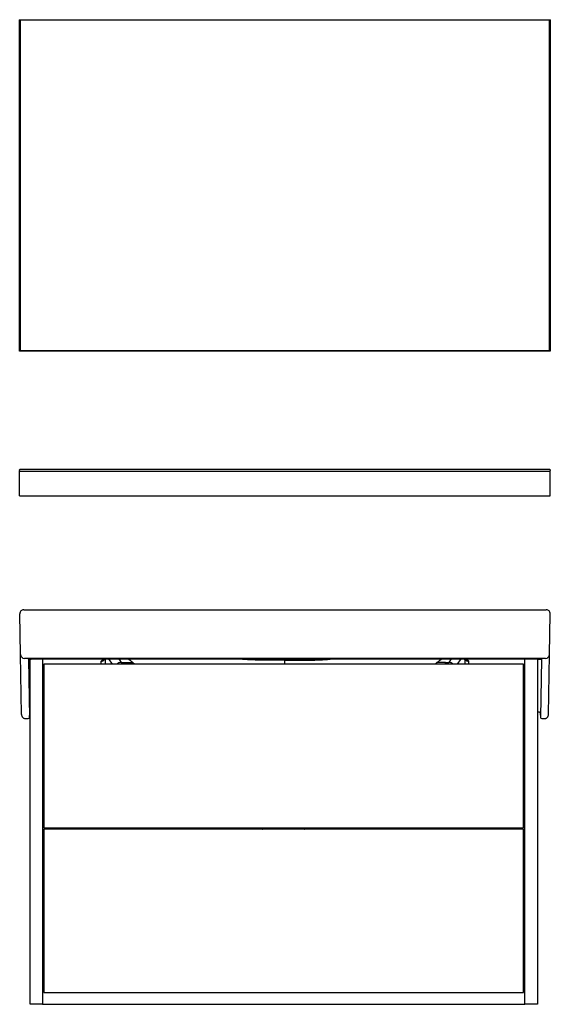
# Model space of a CAD drawing. Header units: millimetres. Extents: x 4020.18 to 4020.98, y 2323.88 to 2325.37.
import ezdxf

# ---------------------------------------------------------------- set-up
doc = ezdxf.new("R2010")
doc.units = ezdxf.units.MM
doc.layers.add('SANINDUSA', color=3, linetype='Continuous')

msp = doc.modelspace()

# ---------------------------------------------------------------- linework, layer by layer
at = {"layer": 'SANINDUSA'}
for p, q in [((4020.1766, 2324.866), (4020.1766, 2325.366)), ((4020.1776, 2325.365), (4020.1766, 2325.366)), ((4020.1766, 2325.366), (4020.9766, 2325.366)), ((4020.1776, 2325.365), (4020.1776, 2324.867)), ((4020.9756, 2325.365), (4020.1776, 2325.365)), ((4020.9766, 2325.366), (4020.9756, 2325.365)), ((4020.9756, 2324.867), (4020.9756, 2325.365)), ((4020.9766, 2325.366), (4020.9766, 2324.866)), ((4020.1776, 2324.867), (4020.1766, 2324.866)), ((4020.9766, 2324.866), (4020.1766, 2324.866)), ((4020.1776, 2324.867), (4020.9756, 2324.867)), ((4020.9766, 2324.866), (4020.9756, 2324.867)), ((4020.1766, 2324.6873), (4020.1776, 2324.6883)), ((4020.1766, 2324.6863), (4020.1766, 2324.6873)), ((4020.1776, 2324.6853), (4020.1766, 2324.6863)), ((4020.1766, 2324.6483), (4020.1766, 2324.6853)), ((4020.1766, 2324.6853), (4020.9766, 2324.6853)), ((4020.1776, 2324.6883), (4020.9756, 2324.6883)), ((4020.9756, 2324.6883), (4020.9766, 2324.6873)), ((4020.9766, 2324.6863), (4020.9756, 2324.6853)), ((4020.9766, 2324.6873), (4020.9766, 2324.6863)), ((4020.9766, 2324.6483), (4020.9766, 2324.6853)), ((4020.1766, 2324.6483), (4020.9766, 2324.6483)), ((4020.1827, 2324.4763), (4020.9706, 2324.4763)), ((4020.1778, 2324.4089), (4020.1767, 2324.4702)), ((4020.9755, 2324.4089), (4020.9766, 2324.4702)), ((4020.1794, 2324.3185), (4020.1778, 2324.4089)), ((4020.9695, 2324.4031), (4020.1838, 2324.4031)), ((4020.1899, 2324.4016), (4020.1914, 2324.314)), ((4020.1922, 2323.8815), (4020.1922, 2324.402)), ((4020.1949, 2324.4021), (4020.9584, 2324.4021)), ((4020.1949, 2324.4021), (4020.1949, 2324.4021)), ((4020.2112, 2324.4021), (4020.2112, 2323.8815)), ((4020.2997, 2324.3945), (4020.2997, 2324.3986)), ((4020.3055, 2324.4017), (4020.3055, 2324.3945)), ((4020.3165, 2324.3945), (4020.3109, 2324.4021)), ((4020.326, 2324.4021), (4020.3297, 2324.397)), ((4020.3414, 2324.402), (4020.3405, 2324.4021)), ((4020.5766, 2324.3945), (4020.5766, 2324.4005)), ((4020.8119, 2324.402), (4020.8127, 2324.4021)), ((4020.8273, 2324.4021), (4020.8236, 2324.397)), ((4020.8368, 2324.3945), (4020.8424, 2324.4021)), ((4020.8478, 2324.4017), (4020.8478, 2324.3945)), ((4020.8536, 2324.3945), (4020.8536, 2324.3986)), ((4020.9382, 2323.8815), (4020.9382, 2324.4021)), ((4020.9572, 2324.4021), (4020.9572, 2323.8815)), ((4020.9634, 2324.4016), (4020.9619, 2324.314)), ((4020.9739, 2324.3185), (4020.9755, 2324.4089)), ((4020.2132, 2324.3945), (4020.2132, 2324.1475)), ((4020.9362, 2324.3945), (4020.2132, 2324.3945)), ((4020.3348, 2324.3968), (4020.3475, 2324.3968)), ((4020.3348, 2324.3945), (4020.3348, 2324.3968)), ((4020.8185, 2324.3968), (4020.8058, 2324.3968)), ((4020.8185, 2324.3945), (4020.8185, 2324.3968)), ((4020.9362, 2324.1475), (4020.9362, 2324.3945)), ((4020.2112, 2324.3525), (4020.2132, 2324.3525)), ((4020.9362, 2324.3525), (4020.9382, 2324.3525)), ((4020.2112, 2324.3315), (4020.2132, 2324.3315)), ((4020.2132, 2324.3253), (4020.2112, 2324.3253)), ((4020.9362, 2324.3315), (4020.9382, 2324.3315)), ((4020.9382, 2324.3253), (4020.9362, 2324.3253)), ((4020.1854, 2324.3122), (4020.1894, 2324.3122)), ((4020.1914, 2324.314), (4020.1919, 2324.3204)), ((4020.1914, 2324.314), (4020.1919, 2324.3204)), ((4020.1919, 2324.3204), (4020.1919, 2324.3204)), ((4020.9572, 2324.3224), (4020.9594, 2324.3224)), ((4020.9614, 2324.3204), (4020.9619, 2324.314)), ((4020.9639, 2324.3122), (4020.9679, 2324.3122)), ((4020.2132, 2324.1475), (4020.9362, 2324.1475)), ((4020.9362, 2324.1455), (4020.2132, 2324.1455)), ((4020.2132, 2324.1455), (4020.2132, 2323.8995)), ((4020.9362, 2323.8995), (4020.9362, 2324.1455)), ((4020.2112, 2323.9005), (4020.2132, 2323.9005)), ((4020.2132, 2323.8995), (4020.9362, 2323.8995)), ((4020.9362, 2323.9005), (4020.9382, 2323.9005)), ((4020.2112, 2323.8815), (4020.1922, 2323.8815)), ((4020.2112, 2323.8815), (4020.9382, 2323.8815)), ((4020.9572, 2323.8815), (4020.9382, 2323.8815))]:
    msp.add_line(p, q, dxfattribs=at)
at = {"layer": 'SANINDUSA', "flags": 128}
for points in [[(4020.5378, 2324.1475), (4020.5427, 2324.1457), (4020.5434, 2324.1455)], [(4020.606, 2324.1455), (4020.6067, 2324.1457), (4020.6115, 2324.1475)]]:
    msp.add_lwpolyline(points, dxfattribs=at)
at = {"layer": 'SANINDUSA'}
for centre, radius, start, end in [((4020.1827, 2324.4703), 0.006, 90, 181), ((4020.9706, 2324.4703), 0.006, 359, 90), ((4020.1838, 2324.409), 0.00594, 181.546, 270.5791), ((4020.2997, 2324.4046), 0.00601, 269.7449, 326.0667), ((4020.3298, 2324.387), 0.01, 90.1246, 131.6181), ((4020.8235, 2324.387), 0.01, 48.3819, 89.8755), ((4020.8535, 2324.4046), 0.00601, 213.9462, 270.2513), ((4020.9695, 2324.409), 0.00594, 269.4207, 358.4542), ((4020.1894, 2324.3142), 0.002, 270.0247, 355.108), ((4020.9639, 2324.3142), 0.002, 184.8929, 269.9744)]:
    msp.add_arc(centre, radius, start, end, dxfattribs=at)
for centre, major_axis, ratio, start_param, end_param in [((4020.3318, 2324.3985), (0.0321, -0.0001), 0.188613, 2.526556, 3.142425), ((4020.3349, 2324.397), (0.00517, 0.00001), 0.050752, 3.178716, 4.688967), ((4020.8184, 2324.397), (0.00517, -0.00001), 0.050752, 4.735811, 6.246062), ((4020.8215, 2324.3985), (0.0321, 0.0001), 0.188613, 6.282353, 6.898222), ((4020.1916, 2324.316), (0.00017, 0.002), 0.020208, 2.947488, 3.123036), ((4020.1939, 2324.3202), (-0.00004, 0.00219), 0.911818, 1.035612, 1.46641), ((4020.9617, 2324.316), (-0.00017, 0.002), 0.020208, 3.16015, 3.335697)]:
    msp.add_ellipse(centre, major_axis=major_axis, ratio=ratio, start_param=start_param, end_param=end_param, dxfattribs=at)
for points, knots in [([(4020.1892, 2324.4014), (4020.1892, 2324.4014), (4020.1892, 2324.4014), (4020.1894, 2324.4015), (4020.1898, 2324.4016), (4020.1905, 2324.4018), (4020.1914, 2324.4019), (4020.1922, 2324.402), (4020.1926, 2324.402), (4020.1926, 2324.402)], [0, 0, 0, 0, 0.029452, 0.172422, 0.343426, 0.543303, 0.764678, 0.998854, 1, 1, 1, 1]), ([(4020.1926, 2324.402), (4020.1931, 2324.402), (4020.1938, 2324.4021), (4020.1946, 2324.4021), (4020.1949, 2324.4021)], [0, 0, 0, 0, 0.585064, 1, 1, 1, 1]), ([(4020.3043, 2324.4012), (4020.3043, 2324.4012), (4020.3043, 2324.4011), (4020.3045, 2324.4013), (4020.305, 2324.4015), (4020.3058, 2324.4018), (4020.3065, 2324.402), (4020.3068, 2324.4021)], [0, 0, 0, 0, 0.090434, 0.291503, 0.513054, 0.756086, 1, 1, 1, 1]), ([(4020.3413, 2324.402), (4020.3436, 2324.4), (4020.3465, 2324.3974), (4020.3496, 2324.395), (4020.3503, 2324.3945)], [0, 0, 0, 0, 0.785472, 1, 1, 1, 1]), ([(4020.5766, 2324.4005), (4020.5723, 2324.4005), (4020.5637, 2324.4005), (4020.5499, 2324.4004), (4020.5353, 2324.4004), (4020.5217, 2324.4009), (4020.5122, 2324.4015), (4020.5078, 2324.402), (4020.5068, 2324.4021)], [0, 0, 0, 0, 0.183591, 0.367721, 0.587552, 0.807901, 0.955358, 1, 1, 1, 1]), ([(4020.5766, 2324.4021), (4020.5766, 2324.4019), (4020.5766, 2324.4015), (4020.5766, 2324.4009), (4020.5766, 2324.4005)], [0, 0, 0, 0, 0.398121, 1, 1, 1, 1]), ([(4020.5766, 2324.4005), (4020.581, 2324.4005), (4020.5896, 2324.4005), (4020.6034, 2324.4004), (4020.618, 2324.4004), (4020.6316, 2324.4009), (4020.6411, 2324.4015), (4020.6455, 2324.402), (4020.6465, 2324.4021)], [0, 0, 0, 0, 0.183591, 0.367721, 0.587552, 0.807901, 0.955358, 1, 1, 1, 1]), ([(4020.803, 2324.3945), (4020.8037, 2324.3951), (4020.8068, 2324.3975), (4020.8097, 2324.4), (4020.812, 2324.402)], [0, 0, 0, 0, 0.235204, 1, 1, 1, 1]), ([(4020.8464, 2324.4021), (4020.8468, 2324.402), (4020.8476, 2324.4018), (4020.8483, 2324.4015), (4020.8488, 2324.4013), (4020.8491, 2324.4011), (4020.849, 2324.4012), (4020.849, 2324.4012)], [0, 0, 0, 0, 0.252011, 0.497448, 0.723616, 0.92969, 1, 1, 1, 1]), ([(4020.9584, 2324.4021), (4020.9586, 2324.4021), (4020.9593, 2324.4021), (4020.96, 2324.402), (4020.9605, 2324.402)], [0, 0, 0, 0, 0.343646, 1, 1, 1, 1]), ([(4020.9605, 2324.402), (4020.9605, 2324.402), (4020.9609, 2324.402), (4020.9617, 2324.4019), (4020.9628, 2324.4018), (4020.9635, 2324.4016), (4020.9639, 2324.4015), (4020.9641, 2324.4014), (4020.9641, 2324.4014), (4020.9641, 2324.4014)], [0, 0, 0, 0, 0.000373, 0.23456, 0.465149, 0.664724, 0.841478, 0.988895, 1, 1, 1, 1]), ([(4020.1794, 2324.3185), (4020.1794, 2324.3181), (4020.1795, 2324.3172), (4020.1799, 2324.3159), (4020.1805, 2324.3147), (4020.1814, 2324.3137), (4020.1825, 2324.3129), (4020.1837, 2324.3124), (4020.1847, 2324.3122), (4020.1852, 2324.3122), (4020.1854, 2324.3122)], [0, 0, 0, 0, 0.126861, 0.28563, 0.425142, 0.559389, 0.689661, 0.831534, 0.957756, 1, 1, 1, 1]), ([(4020.1854, 2324.3122), (4020.1854, 2324.3122), (4020.1854, 2324.3122), (4020.1854, 2324.3122), (4020.1854, 2324.3122)], [0, 0, 0, 0, 0.25001, 1, 1, 1, 1]), ([(4020.1919, 2324.3204), (4020.1919, 2324.3205), (4020.192, 2324.3208), (4020.1921, 2324.321), (4020.1922, 2324.3212)], [0, 0, 0, 0, 0.315517, 1, 1, 1, 1]), ([(4020.9594, 2324.3224), (4020.9594, 2324.3224), (4020.9598, 2324.3223), (4020.9603, 2324.3222), (4020.9609, 2324.3217), (4020.9613, 2324.3211), (4020.9613, 2324.3206), (4020.9614, 2324.3204)], [0, 0, 0, 0, 0.075464, 0.3083509, 0.5563557, 0.8191964, 1, 1, 1, 1]), ([(4020.9679, 2324.3122), (4020.9683, 2324.3122), (4020.9691, 2324.3122), (4020.9703, 2324.3126), (4020.9714, 2324.3133), (4020.9723, 2324.3142), (4020.9731, 2324.3153), (4020.9736, 2324.3165), (4020.9739, 2324.3176), (4020.9739, 2324.3183), (4020.9739, 2324.3185)], [0, 0, 0, 0, 0.111132, 0.242314, 0.373049, 0.505521, 0.641951, 0.784273, 0.933547, 1, 1, 1, 1]), ([(4020.9679, 2324.3122), (4020.9679, 2324.3122), (4020.9679, 2324.3122), (4020.9679, 2324.3122), (4020.9679, 2324.3122)], [0, 0, 0, 0, 0.249838, 1, 1, 1, 1])]:
    msp.add_open_spline(points, degree=3, knots=knots, dxfattribs=at)

doc.saveas('drawing.dxf')
